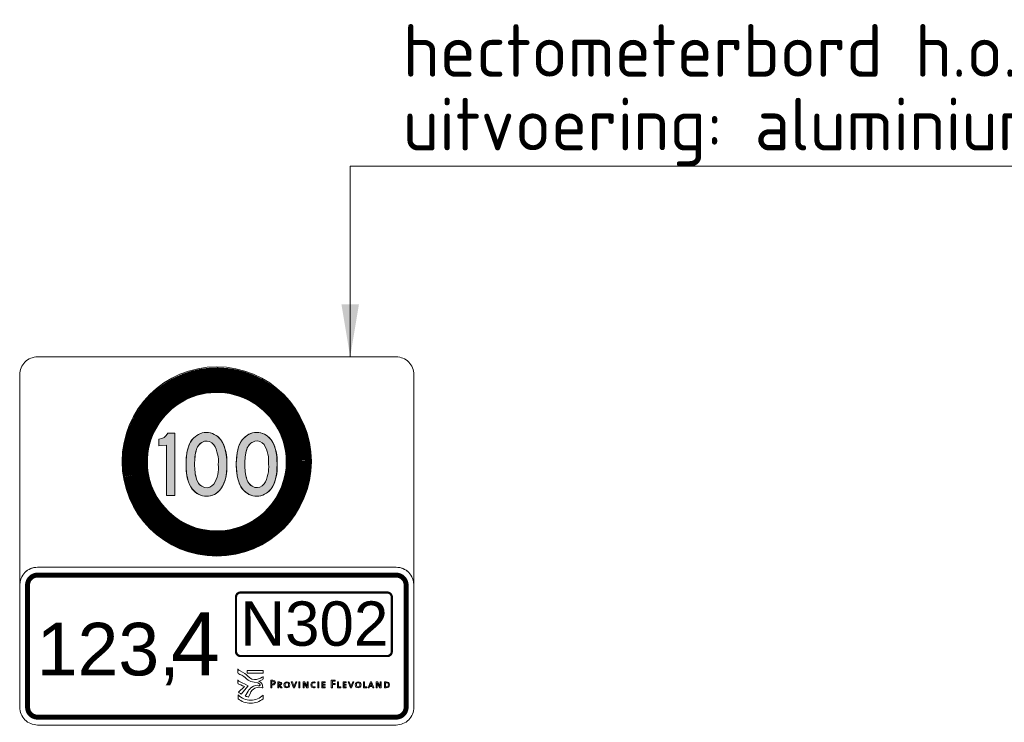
# Model space of a CAD drawing. Header units: metres. Extents: x -699 to 2316, y -1199 to 781.
# Tile 145 of 256: x -26.698 to -25.761, y -119.08 to -118.412. Entities that reach past the tile are written whole.
import ezdxf

# ---------------------------------------------------------------- set-up
doc = ezdxf.new("R2010")
doc.units = ezdxf.units.M
doc.layers.add('B-WE-VW-VERKEERSTEKEN_BORD-G', color=7, linetype='Continuous', lineweight=18)
doc.layers.add('X-XX-AL-AANPIJLING-M-20', color=7, linetype='Continuous', lineweight=18)
doc.styles.add('ariel', font='arial.ttf')
doc.styles.add('NLCS-ISO', font='NLCS-ISO.ttf')
doc.styles.add('rtw_iso', font='iso-rtw.shx')
doc.dimstyles.new('RTW-LGL-20', dxfattribs={"dimtxt": 0.05, "dimasz": 0.01, "dimexe": 0.04, "dimexo": 0.04, "dimgap": 0.014, "dimtad": 1, "dimzin": 0, "dimtxsty": 'rtw_iso', "dimblk1": 'RTW-L_ARR-v1', "dimblk2": 'RTW-L_ARR-v1', "dimsah": 1, "dimcen": 2.5, "dimdle": 2, "dimclrd": 8, "dimclre": 8, "dimclrt": 256, "dimaunit": 2, "dimadec": 6, "dimazin": 0, "dimtfac": 1, "dimtdec": 4, "dimtmove": 0, "dimatfit": 0, "dimldrblk": 'RTW-L_ARR-v1', "dimfxl": 1, "dimtolj": 1, "dimtzin": 0, "dimlwd": 18, "dimlwe": 18, "dimarcsym": 0})

# ---------------------------------------------------------------- blocks, each defined once
blk = doc.blocks.new('RTW-L_ARR-v1')
at = {"color": 0, "linetype": 'ByBlock', "lineweight": 18}
blk.add_solid([(-5, 0.8333333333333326), (-5, -0.8333333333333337), (0, 0)], dxfattribs=at)
blk = doc.blocks.new('Logo_PFL_Contour_HBBORD')
at = {"layer": 'B-WE-VW-VERKEERSTEKEN_BORD-G', "color": 8, "lineweight": 5}
for points in [[(-0.06342718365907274, -0.0162602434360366), (-0.04818596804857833, -0.0162602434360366), (-0.04818596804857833, -0.01382874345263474), (-0.06342718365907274, -0.01382874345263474), (-0.06342718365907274, -0.0162602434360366)], [(-0.01421348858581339, -0.03016442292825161), (-0.01421348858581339, -0.02466804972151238), (-0.0132521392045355, -0.02466804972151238), (-0.0132521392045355, -0.03016442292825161), (-0.01421348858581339, -0.03016442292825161)], [(0.003684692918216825, -0.03016442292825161), (0.003684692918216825, -0.02466804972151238), (0.004646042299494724, -0.02466804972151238), (0.004646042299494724, -0.03016442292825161), (0.003684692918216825, -0.03016442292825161)], [(0.007635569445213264, -0.03016442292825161), (0.007635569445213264, -0.02466804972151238), (0.01074261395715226, -0.02466804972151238), (0.01074261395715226, -0.02541844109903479), (0.008596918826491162, -0.02541844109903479), (0.008596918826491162, -0.02697224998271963), (0.01063713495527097, -0.02697224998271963), (0.01063713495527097, -0.02770143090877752), (0.008596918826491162, -0.02770143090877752), (0.008596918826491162, -0.02939253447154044), (0.01074261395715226, -0.02939253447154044), (0.01074261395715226, -0.03016442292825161), (0.007635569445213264, -0.03016442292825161)], [(0.01753569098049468, -0.02383310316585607), (0.01753569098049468, -0.0261479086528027), (0.02006202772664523, -0.0261479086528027), (0.02006202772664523, -0.02692982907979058), (0.01753569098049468, -0.02692982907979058), (0.01753569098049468, -0.03016442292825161), (0.01656344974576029, -0.03016442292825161), (0.01656344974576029, -0.02302968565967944), (0.02019960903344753, -0.02302968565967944), (0.02019960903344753, -0.02383310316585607), (0.01753569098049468, -0.02383310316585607)], [(0.02257575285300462, -0.03016442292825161), (0.02257575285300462, -0.02466804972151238), (0.02353710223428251, -0.02466804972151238), (0.02353710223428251, -0.02933979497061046), (0.02550336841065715, -0.02933979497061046), (0.02550336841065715, -0.03016442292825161), (0.02257575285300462, -0.03016442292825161)], [(0.02770065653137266, -0.03016442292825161), (0.02770065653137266, -0.02466804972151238), (0.03080770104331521, -0.02466804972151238), (0.03080770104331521, -0.02541844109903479), (0.02866200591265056, -0.02541844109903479), (0.02866200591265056, -0.02697224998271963), (0.03070222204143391, -0.02697224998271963), (0.03070222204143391, -0.02770143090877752), (0.02866200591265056, -0.02770143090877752), (0.02866200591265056, -0.02939253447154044), (0.03080770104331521, -0.02939253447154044), (0.03080770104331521, -0.03016442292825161), (0.02770065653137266, -0.03016442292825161)], [(0.04725841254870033, -0.03016442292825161), (0.04725841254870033, -0.02466804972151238), (0.04821976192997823, -0.02466804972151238), (0.04821976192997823, -0.02933979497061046), (0.05018602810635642, -0.02933979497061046), (0.05018602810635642, -0.03016442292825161), (0.04725841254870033, -0.03016442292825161)], [(0.05589221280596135, -0.03016442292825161), (0.0554588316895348, -0.02901217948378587), (0.05301733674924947, -0.02901217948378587), (0.05258395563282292, -0.03016442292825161), (0.05161171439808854, -0.03016442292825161), (0.0537465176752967, -0.02466804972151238), (0.05484602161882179, -0.02466804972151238), (0.05695961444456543, -0.03016442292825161), (0.05589221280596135, -0.03016442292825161)]]:
    blk.add_lwpolyline(points, dxfattribs=at)
for points, knots in [([(-0.0621237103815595, -0.03897067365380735), (-0.06336299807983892, -0.03873523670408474), (-0.06422988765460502, -0.03844129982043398), (-0.06523806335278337, -0.03813086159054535), (-0.06523806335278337, -0.03813086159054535), (-0.06264960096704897, -0.03348679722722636), (-0.06264960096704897, -0.03348679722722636), (-0.06264960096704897, -0.03348679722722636), (-0.05968787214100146, -0.02777610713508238), (-0.05344172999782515, -0.02784243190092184), (-0.05285217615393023, -0.02784940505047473), (-0.05123874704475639, -0.02796188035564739), (-0.05123874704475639, -0.02796188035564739), (-0.05123874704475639, -0.02796188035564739), (-0.05085152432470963, -0.02519811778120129), (-0.05682556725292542, -0.02491818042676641), (-0.06182544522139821, -0.02468444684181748), (-0.06400139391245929, -0.02164250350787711), (-0.06523457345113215, -0.02043636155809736), (-0.06667619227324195, -0.01902698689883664), (-0.07078040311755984, -0.01722695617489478), (-0.07124960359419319, -0.01703857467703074), (-0.07181648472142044, -0.01682661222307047), (-0.07223074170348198, -0.01621180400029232), (-0.07223074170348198, -0.01557863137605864), (-0.07223074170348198, -0.01557863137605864), (-0.07223074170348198, -0.01207880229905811), (-0.07223074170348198, -0.01207880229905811), (-0.07223074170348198, -0.01271367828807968), (-0.07187142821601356, -0.0131236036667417), (-0.07124786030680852, -0.01339044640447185), (-0.0708580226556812, -0.01358319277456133), (-0.06550841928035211, -0.0165318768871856), (-0.06399528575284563, -0.01787577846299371), (-0.06261384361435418, -0.01910198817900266), (-0.06013701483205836, -0.0224579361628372), (-0.05643747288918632, -0.02245442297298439), (-0.05643747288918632, -0.02245442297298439), (-0.05613833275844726, -0.02245442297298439), (-0.05613833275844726, -0.02245442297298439), (-0.05442112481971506, -0.02245005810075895), (-0.05080704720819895, -0.02110961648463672), (-0.04909681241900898, -0.02022966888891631), (-0.04883430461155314, -0.02010841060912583), (-0.04833545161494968, -0.01988165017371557), (-0.04819504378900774, -0.01938192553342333), (-0.04819504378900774, -0.01938192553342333), (-0.0481932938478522, -0.02162855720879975), (-0.0481932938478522, -0.02162855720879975), (-0.0481932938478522, -0.02222505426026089), (-0.04856917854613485, -0.02229744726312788), (-0.04908547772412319, -0.02252942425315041), (-0.05005265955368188, -0.02302744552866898), (-0.0522748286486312, -0.02402423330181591), (-0.0522748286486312, -0.02402423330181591), (-0.05205941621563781, -0.02410013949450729), (-0.0519547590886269, -0.02414549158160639), (-0.0517925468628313, -0.0242187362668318), (-0.04909768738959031, -0.02554698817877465), (-0.04885872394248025, -0.02801857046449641), (-0.04885872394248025, -0.02801857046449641), (-0.04885872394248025, -0.02801857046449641), (-0.04871307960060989, -0.03016310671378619), (-0.04871307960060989, -0.03016310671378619), (-0.04871307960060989, -0.03016310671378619), (-0.05103031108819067, -0.0296790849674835), (-0.05290275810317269, -0.0296790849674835), (-0.05805787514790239, -0.0296790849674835), (-0.06040475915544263, -0.03491272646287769), (-0.06040475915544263, -0.03491272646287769), (-0.06040475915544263, -0.03491272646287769), (-0.0621237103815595, -0.03897067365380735), (-0.0621237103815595, -0.03897067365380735)], [0, 0, 0, 0, 1, 1, 1, 2, 2, 2, 3, 3, 3, 4, 4, 4, 5, 5, 5, 6, 6, 6, 7, 7, 7, 8, 8, 8, 9, 9, 9, 10, 10, 10, 11, 11, 11, 12, 12, 12, 13, 13, 13, 14, 14, 14, 15, 15, 15, 16, 16, 16, 17, 17, 17, 18, 18, 18, 19, 19, 19, 20, 20, 20, 21, 21, 21, 22, 22, 22, 23, 23, 23, 24, 24, 24, 24]), ([(-0.07168915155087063, -0.03436184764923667), (-0.07168915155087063, -0.03436184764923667), (-0.06609710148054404, -0.02903755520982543), (-0.06609710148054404, -0.02903755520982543), (-0.06609710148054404, -0.02903755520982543), (-0.06929517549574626, -0.02759767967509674), (-0.07134815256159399, -0.02682850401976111), (-0.07188450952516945, -0.02657118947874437), (-0.07222899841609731, -0.02606624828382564), (-0.07222899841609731, -0.02547757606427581), (-0.07222899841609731, -0.02547757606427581), (-0.07222899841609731, -0.02261874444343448), (-0.07222899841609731, -0.02261874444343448), (-0.07222899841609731, -0.0231995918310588), (-0.07189584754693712, -0.02361643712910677), (-0.07134204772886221, -0.02387981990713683), (-0.06716457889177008, -0.02585604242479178), (-0.06245598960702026, -0.02833725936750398), (-0.06245598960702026, -0.02833725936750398), (-0.06245598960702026, -0.02833725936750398), (-0.06933006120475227, -0.03618285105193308), (-0.06933006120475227, -0.03618285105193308), (-0.07012456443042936, -0.0356604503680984), (-0.07089551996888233, -0.03503339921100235), (-0.07168915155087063, -0.03436184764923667)], [0, 0, 0, 0, 1, 1, 1, 2, 2, 2, 3, 3, 3, 4, 4, 4, 5, 5, 5, 6, 6, 6, 7, 7, 7, 8, 8, 8, 8]), ([(-0.03934844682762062, -0.02745837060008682), (-0.03952787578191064, -0.02745837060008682), (-0.03972908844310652, -0.02745837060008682), (-0.03991940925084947, -0.0274371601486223), (-0.03991940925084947, -0.0274371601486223), (-0.03991940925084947, -0.03016442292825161), (-0.03991940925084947, -0.03016442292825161), (-0.03991940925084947, -0.03016442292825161), (-0.04089165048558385, -0.03016442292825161), (-0.04089165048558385, -0.03016442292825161), (-0.04089165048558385, -0.03016442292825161), (-0.04089165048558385, -0.02302968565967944), (-0.04089165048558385, -0.02302968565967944), (-0.04036310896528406, -0.02300876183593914), (-0.03978182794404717, -0.02298755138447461), (-0.03913691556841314, -0.02298755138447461), (-0.03749855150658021, -0.02298755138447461), (-0.03658994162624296, -0.02381189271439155), (-0.03658994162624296, -0.02508022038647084), (-0.03658994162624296, -0.02647552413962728), (-0.03773129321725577, -0.02745837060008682), (-0.03934844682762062, -0.02745837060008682)], [0, 0, 0, 0, 1, 1, 1, 2, 2, 2, 3, 3, 3, 4, 4, 4, 5, 5, 5, 6, 6, 6, 7, 7, 7, 7]), ([(-0.03924296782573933, -0.02379068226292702), (-0.03950723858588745, -0.02379068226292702), (-0.03971819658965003, -0.02379068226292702), (-0.03991940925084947, -0.02380128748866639), (-0.03991940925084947, -0.02380128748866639), (-0.03991940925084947, -0.02661281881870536), (-0.03991940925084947, -0.02661281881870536), (-0.03973940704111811, -0.02664463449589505), (-0.03953876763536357, -0.02665523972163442), (-0.03933755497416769, -0.02665523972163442), (-0.03828104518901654, -0.02664463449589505), (-0.03760460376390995, -0.02607367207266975), (-0.03760460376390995, -0.02517538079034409), (-0.03760460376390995, -0.0242876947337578), (-0.03812225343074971, -0.02379068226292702), (-0.03924296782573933, -0.02379068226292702)], [0, 0, 0, 0, 1, 1, 1, 2, 2, 2, 3, 3, 3, 4, 4, 4, 5, 5, 5, 5]), ([(-0.03152924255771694, -0.03016442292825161), (-0.03152924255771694, -0.03016442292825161), (-0.03329429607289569, -0.02780719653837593), (-0.03329429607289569, -0.02780719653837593), (-0.03329429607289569, -0.02780719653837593), (-0.03333671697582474, -0.02780719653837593), (-0.03333671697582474, -0.02780719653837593), (-0.03333671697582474, -0.02780719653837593), (-0.03333671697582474, -0.03016442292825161), (-0.03333671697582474, -0.03016442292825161), (-0.03333671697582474, -0.03016442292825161), (-0.03429806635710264, -0.03016442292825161), (-0.03429806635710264, -0.03016442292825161), (-0.03429806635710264, -0.03016442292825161), (-0.03429806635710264, -0.02466804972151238), (-0.03429806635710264, -0.02466804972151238), (-0.03393920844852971, -0.02464683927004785), (-0.03331550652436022, -0.02463623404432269), (-0.03266027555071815, -0.02463623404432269), (-0.03138134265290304, -0.02463623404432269), (-0.03064126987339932, -0.02514356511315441), (-0.03064126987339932, -0.0261160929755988), (-0.03064126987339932, -0.02704619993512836), (-0.03133892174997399, -0.0275956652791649), (-0.0322899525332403, -0.02769082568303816), (-0.03215294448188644, -0.02783901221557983), (-0.03199415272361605, -0.02805025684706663), (-0.03181472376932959, -0.0282721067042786), (-0.03181472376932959, -0.0282721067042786), (-0.03032425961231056, -0.03016442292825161), (-0.03032425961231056, -0.03016442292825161), (-0.03032425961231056, -0.03016442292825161), (-0.03152924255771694, -0.03016442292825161), (-0.03152924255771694, -0.03016442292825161)], [0, 0, 0, 0, 1, 1, 1, 2, 2, 2, 3, 3, 3, 4, 4, 4, 5, 5, 5, 6, 6, 6, 7, 7, 7, 8, 8, 8, 9, 9, 9, 10, 10, 10, 11, 11, 11, 11]), ([(-0.03278696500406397, -0.02537630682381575), (-0.03301913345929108, -0.02537630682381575), (-0.03317792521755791, -0.0253866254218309), (-0.03333671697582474, -0.02540783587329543), (-0.03333671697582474, -0.02540783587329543), (-0.03333671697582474, -0.02713075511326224), (-0.03333671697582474, -0.02713075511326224), (-0.03316760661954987, -0.02714136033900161), (-0.03295607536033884, -0.02715196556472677), (-0.03275543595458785, -0.02715196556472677), (-0.03208931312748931, -0.02715196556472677), (-0.03165593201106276, -0.02678192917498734), (-0.03165593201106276, -0.02621125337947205), (-0.03165593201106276, -0.02565089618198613), (-0.03208931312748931, -0.02537630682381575), (-0.03278696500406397, -0.02537630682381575)], [0, 0, 0, 0, 1, 1, 1, 2, 2, 2, 3, 3, 3, 4, 4, 4, 5, 5, 5, 5]), ([(-0.02586605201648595, -0.03024869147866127), (-0.02765231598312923, -0.03024869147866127), (-0.02848697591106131, -0.02909673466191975), (-0.02848697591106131, -0.02746897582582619), (-0.02848697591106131, -0.02565089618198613), (-0.02719772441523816, -0.02458349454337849), (-0.02569694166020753, -0.02458349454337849), (-0.02407978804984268, -0.02458349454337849), (-0.02304391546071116, -0.02554541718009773), (-0.02304391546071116, -0.02736321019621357), (-0.02304391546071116, -0.02920221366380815), (-0.02431252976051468, -0.03024869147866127), (-0.02586605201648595, -0.03024869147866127)], [0, 0, 0, 0, 1, 1, 1, 2, 2, 2, 3, 3, 3, 4, 4, 4, 4]), ([(-0.0257708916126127, -0.02540783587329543), (-0.02666918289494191, -0.02540783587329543), (-0.02746199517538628, -0.02609488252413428), (-0.02746199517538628, -0.0273844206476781), (-0.02746199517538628, -0.02850484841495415), (-0.02700740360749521, -0.02941374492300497), (-0.02580242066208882, -0.02941374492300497), (-0.02484049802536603, -0.02941374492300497), (-0.02407978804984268, -0.02875851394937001), (-0.02407978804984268, -0.02744776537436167), (-0.02407978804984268, -0.0261160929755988), (-0.02473501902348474, -0.02540783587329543), (-0.0257708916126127, -0.02540783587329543)], [0, 0, 0, 0, 1, 1, 1, 2, 2, 2, 3, 3, 3, 4, 4, 4, 4]), ([(-0.01835411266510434, -0.03016442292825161), (-0.01835411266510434, -0.03016442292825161), (-0.01945304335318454, -0.03016442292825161), (-0.01945304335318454, -0.03016442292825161), (-0.01945304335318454, -0.03016442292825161), (-0.0215884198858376, -0.02466804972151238), (-0.0215884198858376, -0.02466804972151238), (-0.0215884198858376, -0.02466804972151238), (-0.02052044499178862, -0.02466804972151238), (-0.02052044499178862, -0.02466804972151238), (-0.02052044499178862, -0.02466804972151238), (-0.01935788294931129, -0.02773324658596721), (-0.01935788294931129, -0.02773324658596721), (-0.01917845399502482, -0.02818755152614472), (-0.01901966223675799, -0.02866335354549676), (-0.01889297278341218, -0.02913886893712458), (-0.01889297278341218, -0.02913886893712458), (-0.01888265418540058, -0.02913886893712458), (-0.01888265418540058, -0.02913886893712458), (-0.01873475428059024, -0.02867395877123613), (-0.01858628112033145, -0.02818755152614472), (-0.01841717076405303, -0.02776477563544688), (-0.01841717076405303, -0.02776477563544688), (-0.0172018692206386, -0.02466804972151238), (-0.0172018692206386, -0.02466804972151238), (-0.0172018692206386, -0.02466804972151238), (-0.0161975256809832, -0.02466804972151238), (-0.0161975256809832, -0.02466804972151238), (-0.0161975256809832, -0.02466804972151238), (-0.01835411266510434, -0.03016442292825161), (-0.01835411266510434, -0.03016442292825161)], [0, 0, 0, 0, 1, 1, 1, 2, 2, 2, 3, 3, 3, 4, 4, 4, 5, 5, 5, 6, 6, 6, 7, 7, 7, 8, 8, 8, 9, 9, 9, 10, 10, 10, 10]), ([(-0.006690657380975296, -0.03016442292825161), (-0.006690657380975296, -0.03016442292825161), (-0.008761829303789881, -0.02694043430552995), (-0.008761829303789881, -0.02694043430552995), (-0.00898367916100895, -0.026602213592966), (-0.009206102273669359, -0.0262006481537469), (-0.009364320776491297, -0.02586242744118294), (-0.009364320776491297, -0.02586242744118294), (-0.009375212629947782, -0.02586242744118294), (-0.009375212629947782, -0.02586242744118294), (-0.009354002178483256, -0.02621125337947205), (-0.00933279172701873, -0.02658100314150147), (-0.00933279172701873, -0.02717288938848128), (-0.00933279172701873, -0.02717288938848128), (-0.00933279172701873, -0.03016442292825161), (-0.00933279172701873, -0.03016442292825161), (-0.00933279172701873, -0.03016442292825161), (-0.01026261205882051, -0.03016442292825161), (-0.01026261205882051, -0.03016442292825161), (-0.01026261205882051, -0.03016442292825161), (-0.01026261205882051, -0.02466804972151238), (-0.01026261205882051, -0.02466804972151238), (-0.01026261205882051, -0.02466804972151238), (-0.008994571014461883, -0.02466804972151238), (-0.008994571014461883, -0.02466804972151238), (-0.008994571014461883, -0.02466804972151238), (-0.006954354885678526, -0.02783901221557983), (-0.006954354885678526, -0.02783901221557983), (-0.006722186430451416, -0.02818755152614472), (-0.006500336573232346, -0.02856819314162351), (-0.006310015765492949, -0.02893794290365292), (-0.006310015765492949, -0.02893794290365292), (-0.006299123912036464, -0.02893794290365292), (-0.006299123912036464, -0.02893794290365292), (-0.006331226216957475, -0.02857879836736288), (-0.006341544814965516, -0.02798691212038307), (-0.006341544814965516, -0.02717288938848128), (-0.006341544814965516, -0.02717288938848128), (-0.006352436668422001, -0.02466804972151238), (-0.006352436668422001, -0.02466804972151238), (-0.006352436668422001, -0.02466804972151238), (-0.005411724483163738, -0.02466804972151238), (-0.005411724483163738, -0.02466804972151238), (-0.005411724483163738, -0.02466804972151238), (-0.005411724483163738, -0.03016442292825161), (-0.005411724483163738, -0.03016442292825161), (-0.005411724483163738, -0.03016442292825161), (-0.006690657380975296, -0.03016442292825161), (-0.006690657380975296, -0.03016442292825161)], [0, 0, 0, 0, 1, 1, 1, 2, 2, 2, 3, 3, 3, 4, 4, 4, 5, 5, 5, 6, 6, 6, 7, 7, 7, 8, 8, 8, 9, 9, 9, 10, 10, 10, 11, 11, 11, 12, 12, 12, 13, 13, 13, 14, 14, 14, 15, 15, 15, 16, 16, 16, 16]), ([(-0.0002558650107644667, -0.03023837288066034), (-0.002020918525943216, -0.03023837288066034), (-0.002940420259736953, -0.02921281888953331), (-0.002940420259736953, -0.02753232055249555), (-0.002940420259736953, -0.0259575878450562), (-0.002052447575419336, -0.02459409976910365), (-2.312330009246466e-05, -0.02459409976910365), (0.0003678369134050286, -0.02459409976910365), (0.0008224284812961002, -0.02464683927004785), (0.001203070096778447, -0.02475260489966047), (0.001203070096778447, -0.02475260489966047), (0.001107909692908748, -0.02560876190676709), (0.001107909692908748, -0.02560876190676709), (0.0006951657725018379, -0.02548178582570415), (0.0002829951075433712, -0.02540783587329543), (-0.0001182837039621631, -0.02540783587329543), (-0.001312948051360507, -0.02540783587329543), (-0.001915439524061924, -0.02628520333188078), (-0.001915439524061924, -0.0274371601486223), (-0.001915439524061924, -0.02870548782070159), (-0.001249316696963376, -0.02939253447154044), (-5.522560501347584e-05, -0.02939253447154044), (0.0003781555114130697, -0.02939253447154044), (0.0008327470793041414, -0.02928676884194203), (0.001170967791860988, -0.02912826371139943), (0.001170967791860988, -0.02912826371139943), (0.001255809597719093, -0.02997381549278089), (0.001255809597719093, -0.02997381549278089), (0.0008115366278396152, -0.03014321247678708), (0.0002938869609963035, -0.03023837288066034), (-0.0002558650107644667, -0.03023837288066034)], [0, 0, 0, 0, 1, 1, 1, 2, 2, 2, 3, 3, 3, 4, 4, 4, 5, 5, 5, 6, 6, 6, 7, 7, 7, 8, 8, 8, 9, 9, 9, 10, 10, 10, 10]), ([(0.03578470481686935, -0.03016442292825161), (0.03578470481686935, -0.03016442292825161), (0.0346857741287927, -0.03016442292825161), (0.0346857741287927, -0.03016442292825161), (0.0346857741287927, -0.03016442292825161), (0.03255039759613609, -0.02466804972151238), (0.03255039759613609, -0.02466804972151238), (0.03255039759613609, -0.02466804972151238), (0.03361837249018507, -0.02466804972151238), (0.03361837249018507, -0.02466804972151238), (0.03361837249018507, -0.02466804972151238), (0.0347809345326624, -0.02773324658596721), (0.0347809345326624, -0.02773324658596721), (0.03496036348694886, -0.02818755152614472), (0.03511915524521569, -0.02866335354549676), (0.03524584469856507, -0.02913886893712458), (0.03524584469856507, -0.02913886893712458), (0.03525616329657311, -0.02913886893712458), (0.03525616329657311, -0.02913886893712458), (0.03540463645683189, -0.02867395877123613), (0.03555253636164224, -0.02818755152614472), (0.03572164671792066, -0.02776477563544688), (0.03572164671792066, -0.02776477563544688), (0.03693694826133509, -0.02466804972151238), (0.03693694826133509, -0.02466804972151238), (0.03693694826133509, -0.02466804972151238), (0.03794071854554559, -0.02466804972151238), (0.03794071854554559, -0.02466804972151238), (0.03794071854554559, -0.02466804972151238), (0.03578470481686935, -0.03016442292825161), (0.03578470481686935, -0.03016442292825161)], [0, 0, 0, 0, 1, 1, 1, 2, 2, 2, 3, 3, 3, 4, 4, 4, 5, 5, 5, 6, 6, 6, 7, 7, 7, 8, 8, 8, 9, 9, 9, 10, 10, 10, 10]), ([(0.04200739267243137, -0.03024869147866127), (0.04022112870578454, -0.03024869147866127), (0.03938646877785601, -0.02909673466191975), (0.03938646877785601, -0.02746897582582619), (0.03938646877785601, -0.02565089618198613), (0.04067572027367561, -0.02458349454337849), (0.04217650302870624, -0.02458349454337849), (0.04379365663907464, -0.02458349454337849), (0.0448295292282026, -0.02554541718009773), (0.0448295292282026, -0.02736321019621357), (0.0448295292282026, -0.02920221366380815), (0.04356091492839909, -0.03024869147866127), (0.04200739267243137, -0.03024869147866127)], [0, 0, 0, 0, 1, 1, 1, 2, 2, 2, 3, 3, 3, 4, 4, 4, 4]), ([(0.04210255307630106, -0.02540783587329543), (0.04120426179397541, -0.02540783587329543), (0.04041144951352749, -0.02609488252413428), (0.04041144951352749, -0.0273844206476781), (0.04041144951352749, -0.02850484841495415), (0.04086604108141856, -0.02941374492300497), (0.04207102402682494, -0.02941374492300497), (0.04303294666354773, -0.02941374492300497), (0.04379365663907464, -0.02875851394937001), (0.04379365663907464, -0.02744776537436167), (0.04379365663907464, -0.0261160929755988), (0.04313842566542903, -0.02540783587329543), (0.04210255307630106, -0.02540783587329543)], [0, 0, 0, 0, 1, 1, 1, 2, 2, 2, 3, 3, 3, 4, 4, 4, 4]), ([(0.05454964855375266, -0.02658100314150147), (0.05443327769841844, -0.02627459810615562), (0.05432779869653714, -0.02593637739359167), (0.05424353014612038, -0.02567210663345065), (0.05424353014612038, -0.02567210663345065), (0.05423263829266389, -0.02567210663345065), (0.05423263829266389, -0.02567210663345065), (0.05416958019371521, -0.02594698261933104), (0.05406352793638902, -0.02626399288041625), (0.05394715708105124, -0.02657039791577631), (0.05394715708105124, -0.02657039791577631), (0.0532707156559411, -0.02830392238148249), (0.0532707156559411, -0.02830392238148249), (0.0532707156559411, -0.02830392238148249), (0.05521577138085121, -0.02830392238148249), (0.05521577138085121, -0.02830392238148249), (0.05521577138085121, -0.02830392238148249), (0.05454964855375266, -0.02658100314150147), (0.05454964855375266, -0.02658100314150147)], [0, 0, 0, 0, 1, 1, 1, 2, 2, 2, 3, 3, 3, 4, 4, 4, 5, 5, 5, 6, 6, 6, 6]), ([(0.06271739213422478, -0.03016442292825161), (0.06271739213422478, -0.03016442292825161), (0.0606462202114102, -0.02694043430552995), (0.0606462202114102, -0.02694043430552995), (0.06042379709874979, -0.026602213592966), (0.06020194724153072, -0.0262006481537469), (0.06004372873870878, -0.02586242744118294), (0.06004372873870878, -0.02586242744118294), (0.06003283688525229, -0.02586242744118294), (0.06003283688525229, -0.02586242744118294), (0.06005404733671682, -0.02621125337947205), (0.0600752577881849, -0.02658100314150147), (0.0600752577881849, -0.02717288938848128), (0.0600752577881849, -0.02717288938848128), (0.0600752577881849, -0.03016442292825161), (0.0600752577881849, -0.03016442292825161), (0.0600752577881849, -0.03016442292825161), (0.05914543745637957, -0.03016442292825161), (0.05914543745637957, -0.03016442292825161), (0.05914543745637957, -0.03016442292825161), (0.05914543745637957, -0.02466804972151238), (0.05914543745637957, -0.02466804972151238), (0.05914543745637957, -0.02466804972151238), (0.06041347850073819, -0.02466804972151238), (0.06041347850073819, -0.02466804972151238), (0.06041347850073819, -0.02466804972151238), (0.06245312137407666, -0.02783901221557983), (0.06245312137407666, -0.02783901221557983), (0.06268586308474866, -0.02818755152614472), (0.06290771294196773, -0.02856819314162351), (0.06309803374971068, -0.02893794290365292), (0.06309803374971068, -0.02893794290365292), (0.06310892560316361, -0.02893794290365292), (0.06310892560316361, -0.02893794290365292), (0.0630768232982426, -0.02857879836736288), (0.06306650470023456, -0.02798691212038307), (0.06306650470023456, -0.02717288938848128), (0.06306650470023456, -0.02717288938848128), (0.06305561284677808, -0.02466804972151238), (0.06305561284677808, -0.02466804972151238), (0.06305561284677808, -0.02466804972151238), (0.06399632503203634, -0.02466804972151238), (0.06399632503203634, -0.02466804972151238), (0.06399632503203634, -0.02466804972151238), (0.06399632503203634, -0.03016442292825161), (0.06399632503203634, -0.03016442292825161), (0.06399632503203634, -0.03016442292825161), (0.06271739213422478, -0.03016442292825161), (0.06271739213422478, -0.03016442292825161)], [0, 0, 0, 0, 1, 1, 1, 2, 2, 2, 3, 3, 3, 4, 4, 4, 5, 5, 5, 6, 6, 6, 7, 7, 7, 8, 8, 8, 9, 9, 9, 10, 10, 10, 11, 11, 11, 12, 12, 12, 13, 13, 13, 14, 14, 14, 15, 15, 15, 16, 16, 16, 16]), ([(0.06859096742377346, -0.03019595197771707), (0.06793573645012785, -0.03019595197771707), (0.06743872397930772, -0.03017474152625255), (0.06699502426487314, -0.03016442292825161), (0.06699502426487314, -0.03016442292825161), (0.06699502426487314, -0.02466804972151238), (0.06699502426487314, -0.02466804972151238), (0.06745993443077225, -0.02466804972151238), (0.06825274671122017, -0.02464683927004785), (0.06887587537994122, -0.02464683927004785), (0.07068334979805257, -0.02464683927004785), (0.07182470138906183, -0.02543965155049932), (0.07182470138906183, -0.02734199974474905), (0.07182470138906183, -0.0292973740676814), (0.07044028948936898, -0.03019595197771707), (0.06859096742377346, -0.03019595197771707)], [0, 0, 0, 0, 1, 1, 1, 2, 2, 2, 3, 3, 3, 4, 4, 4, 5, 5, 5, 5]), ([(0.06873886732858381, -0.02541844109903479), (0.0685061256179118, -0.02541844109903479), (0.06819943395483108, -0.02542904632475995), (0.06795637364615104, -0.02543965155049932), (0.06795637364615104, -0.02543965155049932), (0.06795637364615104, -0.02936100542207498), (0.06795637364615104, -0.02936100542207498), (0.0681254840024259, -0.02938192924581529), (0.06845338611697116, -0.02939253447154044), (0.06869644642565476, -0.02939253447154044), (0.0699438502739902, -0.02939253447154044), (0.0708100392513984, -0.02876883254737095), (0.0708100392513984, -0.02739502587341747), (0.0708100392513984, -0.02608427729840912), (0.07011296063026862, -0.02541844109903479), (0.06873886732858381, -0.02541844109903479)], [0, 0, 0, 0, 1, 1, 1, 2, 2, 2, 3, 3, 3, 4, 4, 4, 5, 5, 5, 5]), ([(-0.07214134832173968, -0.04062857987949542), (-0.06873309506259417, -0.04326155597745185), (-0.06482249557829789, -0.044837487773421), (-0.06021768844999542, -0.044837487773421), (-0.05567479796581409, -0.044837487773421), (-0.05164995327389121, -0.04323366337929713), (-0.04826350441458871, -0.04065998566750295), (-0.04826350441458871, -0.04065998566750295), (-0.04826350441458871, -0.03705550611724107), (-0.04826350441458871, -0.03705550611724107), (-0.05137785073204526, -0.04022482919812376), (-0.05541490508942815, -0.04187837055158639), (-0.06021768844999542, -0.04187837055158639), (-0.06511639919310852, -0.04187837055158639), (-0.06851506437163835, -0.04022046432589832), (-0.07214134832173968, -0.0370433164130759), (-0.07214134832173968, -0.0370433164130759), (-0.07214134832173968, -0.04062857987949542), (-0.07214134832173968, -0.04062857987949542)], [0, 0, 0, 0, 1, 1, 1, 2, 2, 2, 3, 3, 3, 4, 4, 4, 5, 5, 5, 6, 6, 6, 6])]:
    blk.add_open_spline(points, degree=3, knots=knots, dxfattribs=at)

msp = doc.modelspace()

# ---------------------------------------------------------------- hatches: boundary and pattern name
at = {"layer": 'B-WE-VW-VERKEERSTEKEN_BORD-G', "lineweight": 5}
h = msp.add_hatch(color=8, dxfattribs=at)
edge = h.paths.add_edge_path()
edge.add_arc((-26.43650380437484, -118.8331784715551), 0.05501725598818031, 163.7449995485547, 181.3296622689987, ccw=False)
edge.add_arc((-26.47047224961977, -118.823437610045), 0.01968071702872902, 106.47322139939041, 163.2887183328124, ccw=False)
edge.add_arc((-26.47216219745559, -118.8209807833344), 0.01687084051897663, 35.637628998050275, 103.3339411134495, ccw=False)
edge.add_arc((-26.49008703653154, -118.8312209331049), 0.03746530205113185, -4.855053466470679, 32.391211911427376, ccw=False)
edge.add_arc((-26.49007647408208, -118.8376846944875), 0.03746530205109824, -32.20395840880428, 5.0423069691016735, ccw=False)
edge.add_arc((-26.47211826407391, -118.8478662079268), 0.01687084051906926, 256.8533123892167, 324.54962450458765, ccw=False)
edge.add_arc((-26.47043635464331, -118.8454038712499), 0.01968071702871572, 196.8985351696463, 253.7140321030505, ccw=False)
edge.add_arc((-26.43649992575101, -118.8355520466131), 0.05501725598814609, 178.8575912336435, 196.4422539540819, ccw=False)
edge = h.paths.add_edge_path(flags=16)
edge.add_arc((-26.43650380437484, -118.8331784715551), 0.04689370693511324, 163.7881919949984, 181.5438270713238, ccw=False)
edge.add_arc((-26.47047224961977, -118.823437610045), 0.0115571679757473, 107.6115757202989, 163.1432499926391, ccw=False)
edge.add_arc((-26.47216219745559, -118.8209807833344), 0.008747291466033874, 36.99094342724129, 101.92068022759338, ccw=False)
edge.add_arc((-26.49008703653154, -118.8312209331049), 0.02934175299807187, -6.230121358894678, 31.895376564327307, ccw=False)
edge.add_arc((-26.49007647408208, -118.8376846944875), 0.02934175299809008, -31.70812306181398, 6.417374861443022, ccw=False)
edge.add_arc((-26.47211826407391, -118.8478662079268), 0.008747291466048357, 258.266573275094, 323.19631007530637, ccw=False)
edge.add_arc((-26.47043635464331, -118.8454038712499), 0.01155716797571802, 197.0440035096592, 252.57567778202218, ccw=False)
edge.add_arc((-26.43649992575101, -118.8355520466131), 0.04689370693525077, 178.6434264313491, 196.399061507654, ccw=False)
h.paths.add_polyline_path([(-26.51986175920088, -118.8648185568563), (-26.52183860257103, -118.8647116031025), (-26.5237409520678, -118.8643834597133), (-26.52556880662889, -118.8638348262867), (-26.52732216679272, -118.8630653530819), (-26.52900138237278, -118.8620750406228), (-26.53060575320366, -118.8608642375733), (-26.5321359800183, -118.8594322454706), (-26.53359171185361, -118.8577797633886), (-26.53492193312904, -118.8558738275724), (-26.53607562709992, -118.8536821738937), (-26.53705279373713, -118.8512048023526), (-26.53785343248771, -118.848442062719), (-26.53847789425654, -118.8453932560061), (-26.53892582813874, -118.8420590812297), (-26.53919688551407, -118.83843883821), (-26.53929176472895, -118.8345332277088), (-26.53920965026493, -118.8306273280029), (-26.53895042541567, -118.8270065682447), (-26.53851339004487, -118.8236712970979), (-26.53789889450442, -118.8206211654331), (-26.53710728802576, -118.8178565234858), (-26.53613822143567, -118.8153770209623), (-26.53499169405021, -118.8131830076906), (-26.5336677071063, -118.8112737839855), (-26.53221738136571, -118.8096179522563), (-26.53069184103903, -118.808182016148), (-26.52909143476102, -118.8069666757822), (-26.52741546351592, -118.805971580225), (-26.5256646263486, -118.8051970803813), (-26.52383857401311, -118.8046428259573), (-26.52193730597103, -118.8043091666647), (-26.51996082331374, -118.8041954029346), (-26.51798397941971, -118.8043027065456), (-26.51608198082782, -118.8046301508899), (-26.5142544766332, -118.8051784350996), (-26.51250181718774, -118.8059472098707), (-26.51082330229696, -118.806936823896), (-26.50921998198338, -118.8081469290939), (-26.50769080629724, -118.8095778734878), (-26.50623647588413, -118.8112289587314), (-26.50490765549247, -118.8131338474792), (-26.50375501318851, -118.8153241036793), (-26.50277854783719, -118.8178004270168), (-26.50197860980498, -118.8205624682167), (-26.50135484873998, -118.8236105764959), (-26.50090761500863, -118.8269444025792), (-26.50063655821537, -118.8305642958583), (-26.5005416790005, -118.8344699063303), (-26.50062379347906, -118.8383758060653), (-26.50088301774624, -118.8419969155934), (-26.5013193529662, -118.8453325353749), (-26.50193314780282, -118.8483833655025), (-26.50272405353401, -118.8511487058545), (-26.50369241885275, -118.8536292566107), (-26.5048378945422, -118.8558246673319), (-26.50616048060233, -118.8577349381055), (-26.50760940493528, -118.8593921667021), (-26.50913389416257, -118.8608291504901), (-26.51073324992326, -118.8620451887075), (-26.51240852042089, -118.8630409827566), (-26.51415865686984, -118.863816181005), (-26.51598435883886, -118.864370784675), (-26.51788527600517, -118.8647051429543)])
edge = h.paths.add_edge_path(flags=16)
edge.add_arc((-26.48428932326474, -118.8332565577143), 0.04689370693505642, 163.788191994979, 181.5438270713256, ccw=False)
edge.add_arc((-26.51825776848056, -118.8235156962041), 0.01155716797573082, 107.6115757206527, 163.1432499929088, ccw=False)
edge.add_arc((-26.51994771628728, -118.8210588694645), 0.008747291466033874, 36.99094342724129, 101.92068022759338, ccw=False)
edge.add_arc((-26.53787255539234, -118.8312990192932), 0.02934175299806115, -6.230121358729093, 31.895376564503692, ccw=False)
edge.add_arc((-26.53786199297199, -118.8377627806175), 0.02934175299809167, -31.708123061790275, 6.417374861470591, ccw=False)
edge.add_arc((-26.51990378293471, -118.8479442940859), 0.008747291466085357, 258.2665732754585, 323.196310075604, ccw=False)
edge.add_arc((-26.51822187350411, -118.8454819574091), 0.01155716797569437, 197.0440035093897, 252.57567778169, ccw=False)
edge.add_arc((-26.48428544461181, -118.8356301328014), 0.0468937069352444, 178.6434264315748, 196.3990615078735, ccw=False)
edge = h.paths.add_edge_path()
edge.add_line((-26.55784810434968, -118.864115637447), (-26.54986834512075, -118.8641025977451))
edge.add_line((-26.54986834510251, -118.8641025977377), (-26.54996537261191, -118.8047257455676))
edge.add_line((-26.54996537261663, -118.8047257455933), (-26.55672086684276, -118.8047367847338))
edge.add_arc((-26.56515814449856, -118.8012861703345), 0.009115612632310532, 270.11736238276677, 337.75678908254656, ccw=False)
edge.add_line((-26.56513947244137, -118.8104017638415), (-26.56512880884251, -118.8169274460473))
edge.add_line((-26.56512880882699, -118.816927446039), (-26.5579263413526, -118.8162377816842))
edge.add_line((-26.55792634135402, -118.8162377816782), (-26.55784810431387, -118.8641156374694))

# ---------------------------------------------------------------- linework, layer by layer
at = {"layer": 'B-WE-VW-VERKEERSTEKEN_BORD-G', "color": 8, "lineweight": 5, "flags": 128}
for points in [[(-26.32253964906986, -118.7492427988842, 0.4142135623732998), (-26.33946998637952, -118.7323124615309), (-26.68060931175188, -118.7323124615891, 0.4142135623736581), (-26.69753964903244, -118.7492427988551), (-26.69753964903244, -118.9492427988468, -0.4142135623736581), (-26.68060931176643, -118.9323124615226), (-26.33946998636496, -118.9323124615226, -0.4142135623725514), (-26.32253964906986, -118.9492427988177)], [(-26.54986834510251, -118.8641025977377), (-26.55784810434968, -118.864115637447), (-26.55792634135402, -118.8162377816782), (-26.56512880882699, -118.816927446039), (-26.56513947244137, -118.8104017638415, 0.3040111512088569), (-26.55672086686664, -118.8047367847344), (-26.54996537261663, -118.8047257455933)], [(-26.55784810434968, -118.864115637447), (-26.54986834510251, -118.8641025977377), (-26.54996537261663, -118.8047257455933), (-26.55672086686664, -118.8047367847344, -0.3040111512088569), (-26.56513947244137, -118.8104017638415), (-26.56512880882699, -118.816927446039), (-26.55792634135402, -118.8162377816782)], [(-26.50616048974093, -118.8577293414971, -0.3042823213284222), (-26.52374096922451, -118.864372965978, -0.2531108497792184), (-26.53705279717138, -118.8512027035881, -0.07687848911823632), (-26.53929176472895, -118.8345332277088, -0.07687848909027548), (-26.53710728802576, -118.8178565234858, -0.2531108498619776), (-26.52383857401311, -118.8046428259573, -0.3042823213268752), (-26.50623647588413, -118.8112289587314, -0.1639635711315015), (-26.5005416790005, -118.8344699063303, -0.1639635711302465)], [(-26.53929176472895, -118.8345332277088, -0.07687848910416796), (-26.53710728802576, -118.8178565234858, -0.2531108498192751), (-26.52383857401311, -118.8046428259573, -0.3042823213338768), (-26.50623647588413, -118.8112289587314, -0.1639635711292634), (-26.5005416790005, -118.8344699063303, -0.1639635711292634), (-26.50616048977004, -118.857729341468, -0.3042823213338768), (-26.52374096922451, -118.864372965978, -0.2531108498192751), (-26.53705279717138, -118.8512027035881, -0.07687848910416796)], [(-26.45837497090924, -118.8576512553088, -0.3042823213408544), (-26.47595545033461, -118.8642948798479, -0.2531108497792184), (-26.48926727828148, -118.851124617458, -0.07687848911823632), (-26.4915062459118, -118.8344551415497, -0.07687848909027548), (-26.48932176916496, -118.8177784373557, -0.2531108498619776), (-26.47605305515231, -118.804564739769, -0.3042823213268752), (-26.45845095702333, -118.8111508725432, -0.1639635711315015), (-26.45275616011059, -118.8343918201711, -0.1639635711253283)], [(-26.4915062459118, -118.8344551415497, -0.07687848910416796), (-26.48932176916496, -118.8177784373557, -0.2531108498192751), (-26.47605305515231, -118.804564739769, -0.3042823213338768), (-26.45845095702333, -118.8111508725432, -0.1639635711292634), (-26.45275616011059, -118.8343918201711, -0.1639635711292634), (-26.45837497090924, -118.8576512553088, -0.3042823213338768), (-26.47595545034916, -118.8642948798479, -0.2531108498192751), (-26.48926727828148, -118.851124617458, -0.07687848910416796)], [(-26.51289988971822, -118.853184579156, -0.2911408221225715), (-26.52168261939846, -118.856508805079, -0.2550985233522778), (-26.5293677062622, -118.848537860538, -0.0757774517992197), (-26.53116600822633, -118.8345199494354, -0.07577745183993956), (-26.52941352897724, -118.8204962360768, -0.2550985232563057), (-26.52175453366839, -118.812500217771, -0.2911408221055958), (-26.51296098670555, -118.8157957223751, -0.1679055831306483), (-26.50870409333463, -118.8344832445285, -0.1679055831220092)], [(-26.53116600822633, -118.8345199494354, -0.07762894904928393), (-26.52931835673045, -118.8201643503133, -0.2471586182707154), (-26.52175453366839, -118.812500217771, -0.291140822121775), (-26.51296098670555, -118.8157957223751, -0.1679055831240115), (-26.50870409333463, -118.8344832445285, -0.1679055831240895), (-26.51289988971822, -118.853184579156, -0.2911408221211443), (-26.52168261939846, -118.856508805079, -0.2471586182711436), (-26.52927144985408, -118.8488694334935, -0.07762894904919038)], [(-26.46511437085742, -118.853106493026, -0.2911408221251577), (-26.47389710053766, -118.8564307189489, -0.2550985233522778), (-26.48158218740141, -118.8484597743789, -0.0757774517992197), (-26.48338048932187, -118.8344418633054, -0.07577745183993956), (-26.48162801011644, -118.8204181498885, -0.2550985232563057), (-26.47396901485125, -118.8124221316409, -0.2911408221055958), (-26.46517546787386, -118.815717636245, -0.1679055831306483), (-26.46091857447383, -118.8344051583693, -0.1679055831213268)], [(-26.48338048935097, -118.8344418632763, -0.07762894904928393), (-26.48153283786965, -118.8200862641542, -0.2471586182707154), (-26.47396901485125, -118.8124221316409, -0.291140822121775), (-26.46517546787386, -118.815717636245, -0.1679055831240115), (-26.46091857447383, -118.8344051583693, -0.1679055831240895), (-26.46511437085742, -118.853106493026, -0.2911408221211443), (-26.47389710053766, -118.8564307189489, -0.2471586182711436), (-26.48148593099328, -118.8487913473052, -0.07762894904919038)]]:
    msp.add_lwpolyline(points, format="xyb", close=True, dxfattribs=at)
at = {"layer": 'B-WE-VW-VERKEERSTEKEN_BORD-G', "color": 8, "lineweight": 5, "const_width": 0.02389999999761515, "flags": 128}
msp.add_lwpolyline([(-26.58709178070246, -118.8444681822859, -1.073594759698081), (-26.43204284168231, -118.8311764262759, -0.924711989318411), (-26.58709178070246, -118.8444681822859, -0.924711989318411)], format="xyb", dxfattribs=at)
at = {"layer": 'B-WE-VW-VERKEERSTEKEN_BORD-G', "color": 8, "lineweight": 5, "flags": 128}
msp.add_lwpolyline([(-26.57529337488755, -118.8424870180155, -1.074112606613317), (-26.44400629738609, -118.8312322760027, -0.9251580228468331), (-26.57529337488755, -118.8424870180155, -0.6819991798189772)], format="xyb", dxfattribs=at)
for points in [[(-26.51986175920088, -118.8648185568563), (-26.52183860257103, -118.8647116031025), (-26.5237409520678, -118.8643834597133), (-26.52556880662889, -118.8638348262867), (-26.52732216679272, -118.8630653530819), (-26.52900138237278, -118.8620750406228), (-26.53060575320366, -118.8608642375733), (-26.5321359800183, -118.8594322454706), (-26.53359171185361, -118.8577797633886), (-26.53492193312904, -118.8558738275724), (-26.53607562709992, -118.8536821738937), (-26.53705279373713, -118.8512048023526), (-26.53785343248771, -118.848442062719), (-26.53847789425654, -118.8453932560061), (-26.53892582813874, -118.8420590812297), (-26.53919688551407, -118.83843883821), (-26.53929176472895, -118.8345332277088), (-26.53920965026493, -118.8306273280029), (-26.53895042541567, -118.8270065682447), (-26.53851339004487, -118.8236712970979), (-26.53789889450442, -118.8206211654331), (-26.53710728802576, -118.8178565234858), (-26.53613822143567, -118.8153770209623), (-26.53499169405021, -118.8131830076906), (-26.5336677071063, -118.8112737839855), (-26.53221738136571, -118.8096179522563), (-26.53069184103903, -118.808182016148), (-26.52909143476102, -118.8069666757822), (-26.52741546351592, -118.805971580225), (-26.5256646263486, -118.8051970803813), (-26.52383857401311, -118.8046428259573), (-26.52193730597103, -118.8043091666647), (-26.51996082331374, -118.8041954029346), (-26.51798397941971, -118.8043027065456), (-26.51608198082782, -118.8046301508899), (-26.5142544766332, -118.8051784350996), (-26.51250181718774, -118.8059472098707), (-26.51082330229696, -118.806936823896), (-26.50921998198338, -118.8081469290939), (-26.50769080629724, -118.8095778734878), (-26.50623647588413, -118.8112289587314), (-26.50490765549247, -118.8131338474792), (-26.50375501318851, -118.8153241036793), (-26.50277854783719, -118.8178004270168), (-26.50197860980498, -118.8205624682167), (-26.50135484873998, -118.8236105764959), (-26.50090761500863, -118.8269444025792), (-26.50063655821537, -118.8305642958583), (-26.5005416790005, -118.8344699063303), (-26.50062379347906, -118.8383758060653), (-26.50088301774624, -118.8419969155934), (-26.5013193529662, -118.8453325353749), (-26.50193314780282, -118.8483833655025), (-26.50272405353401, -118.8511487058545), (-26.50369241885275, -118.8536292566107), (-26.5048378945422, -118.8558246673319), (-26.50616048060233, -118.8577349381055), (-26.50760940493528, -118.8593921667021), (-26.50913389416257, -118.8608291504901), (-26.51073324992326, -118.8620451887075), (-26.51240852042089, -118.8630409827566), (-26.51415865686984, -118.863816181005), (-26.51598435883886, -118.864370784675), (-26.51788527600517, -118.8647051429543), (-26.51986175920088, -118.8648185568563)], [(-26.47207624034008, -118.8647404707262), (-26.47405308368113, -118.8646335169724), (-26.47595543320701, -118.8643053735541), (-26.47778328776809, -118.8637567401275), (-26.47953664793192, -118.8629872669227), (-26.48121586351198, -118.8619969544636), (-26.48282023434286, -118.8607861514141), (-26.4843504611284, -118.8593541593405), (-26.48580619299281, -118.8577016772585), (-26.48713641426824, -118.8557957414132), (-26.48829010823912, -118.8536040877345), (-26.48926727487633, -118.8511267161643), (-26.49006791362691, -118.8483639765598), (-26.49069237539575, -118.8453151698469), (-26.49114030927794, -118.8419809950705), (-26.49141136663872, -118.8383607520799), (-26.4915062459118, -118.8344551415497), (-26.49142413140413, -118.8305492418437), (-26.49116490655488, -118.8269284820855), (-26.49072787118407, -118.8235932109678), (-26.49011337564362, -118.8205430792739), (-26.48932176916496, -118.8177784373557), (-26.48835270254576, -118.8152989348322), (-26.48720617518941, -118.8131049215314), (-26.4858821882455, -118.8111956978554), (-26.48443186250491, -118.8095398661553), (-26.48290632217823, -118.8081039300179), (-26.48130591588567, -118.8068885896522), (-26.47962994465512, -118.8058934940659), (-26.4778791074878, -118.8051189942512), (-26.47605305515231, -118.804564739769), (-26.47415178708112, -118.8042310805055), (-26.47217530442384, -118.8041173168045), (-26.4701984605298, -118.8042246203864), (-26.46829646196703, -118.8045520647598), (-26.4664689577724, -118.8051003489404), (-26.46471629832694, -118.8058691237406), (-26.46303778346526, -118.8068587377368), (-26.46143446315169, -118.8080688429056), (-26.45990528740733, -118.8094997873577), (-26.45845095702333, -118.8111508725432), (-26.45712213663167, -118.81305576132), (-26.4559694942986, -118.8152460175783), (-26.45499302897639, -118.8177223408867), (-26.45419309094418, -118.8204843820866), (-26.45356932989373, -118.8235324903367), (-26.45312209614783, -118.8268663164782), (-26.45285103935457, -118.83048620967), (-26.45275616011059, -118.8343918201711), (-26.45283827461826, -118.838297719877), (-26.45309749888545, -118.8419188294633), (-26.4535338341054, -118.8452544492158), (-26.45414762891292, -118.8483052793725), (-26.45493853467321, -118.8510706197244), (-26.45590689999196, -118.8535511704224), (-26.45705237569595, -118.8557465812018), (-26.45837496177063, -118.8576568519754), (-26.45982388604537, -118.8593140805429), (-26.46134837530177, -118.8607510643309), (-26.46294773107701, -118.8619671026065), (-26.4646230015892, -118.8629628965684), (-26.46637313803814, -118.8637380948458), (-26.46819883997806, -118.8642926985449), (-26.47009975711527, -118.8646270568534), (-26.47207624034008, -118.8647404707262)]]:
    msp.add_lwpolyline(points, close=True, dxfattribs=at)
at = {"layer": 'B-WE-VW-VERKEERSTEKEN_BORD-G', "color": 8, "lineweight": 5}
msp.add_lwpolyline([(-26.32253964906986, -118.9492427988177, 0.4142135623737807), (-26.33946998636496, -118.9323124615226), (-26.68060931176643, -118.9323124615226, 0.4142135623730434), (-26.69753964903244, -118.9492427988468), (-26.69753964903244, -119.0653821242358, 0.4142135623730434), (-26.68060931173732, -119.0823124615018), (-26.33946998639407, -119.0823124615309, 0.4142135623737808), (-26.32253964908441, -119.0653821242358)], format="xyb", close=True, dxfattribs=at)
for points, const_width in [([(-26.68060931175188, -119.0748124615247), (-26.33946998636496, -119.0748124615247, 0.414213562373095), (-26.33003964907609, -119.0653821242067), (-26.33003964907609, -118.9492427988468, 0.4142135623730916), (-26.33946998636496, -118.9398124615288), (-26.68060931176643, -118.9398124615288, 0.414213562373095), (-26.6900396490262, -118.9492427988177), (-26.69003964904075, -119.0653821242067, 0.4142135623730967)], 0.004715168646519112), ([(-26.48756667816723, -119.0167349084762), (-26.3478656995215, -119.0167349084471, 0.414213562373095), (-26.34364828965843, -119.0125174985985), (-26.34364828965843, -118.9605779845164, 0.4142135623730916), (-26.34786569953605, -118.9563605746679), (-26.48756667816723, -118.9563605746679, 0.414213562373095), (-26.49178408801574, -118.9605779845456), (-26.4917840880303, -119.0125174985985, 0.4142135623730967)], 0.002108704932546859)]:
    msp.add_lwpolyline(points, format="xyb", close=True, dxfattribs=dict(at, const_width=const_width))
msp.add_circle((-26.51008803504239, -118.8317480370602), 0.0899999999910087, dxfattribs=at)
at = {"layer": 'X-XX-AL-AANPIJLING-M-20', "color": 8, "lineweight": 18}
msp.add_line((-25.41251822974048, -118.5510914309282), (-26.38322055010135, -118.5510914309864), dxfattribs=at)

# ---------------------------------------------------------------- block references
msp.add_blockref('Logo_PFL_Contour_HBBORD', (-26.41771618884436, -119.0167349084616))

# ---------------------------------------------------------------- texts
at = {"layer": 'B-WE-VW-VERKEERSTEKEN_BORD-G', "color": 8, "lineweight": 5, "style": 'ariel'}
for s, height, p in [('N302', 0.0421740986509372, (-26.48774601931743, -119.0069694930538)), ('4', 0.05999999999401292, (-26.55370617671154, -119.035164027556)), ('123,', 0.04999999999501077, (-26.68140191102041, -119.035164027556))]:
    msp.add_text(s, height=height, dxfattribs=at).set_placement(p)
at = {"layer": 'X-XX-AL-AANPIJLING-M-20', "style": 'NLCS-ISO'}
for s, p in [('hectometerbord h.o.h. 200 m1', (-26.33322055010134, -118.4659936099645)), ('uitvoering: aluminium "DOR" bord', (-26.33322055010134, -118.5359936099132))]:
    msp.add_text(s, height=0.04999999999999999, rotation=3.335053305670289e-09, dxfattribs=at).set_placement(p)

# ---------------------------------------------------------------- leaders
at = {"layer": 'X-XX-AL-AANPIJLING-M-20'}
msp.add_leader([(-26.38322055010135, -118.7323124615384), (-26.38322055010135, -118.5510914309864)], dimstyle='RTW-LGL-20', dxfattribs=at)

doc.saveas('drawing.dxf')
